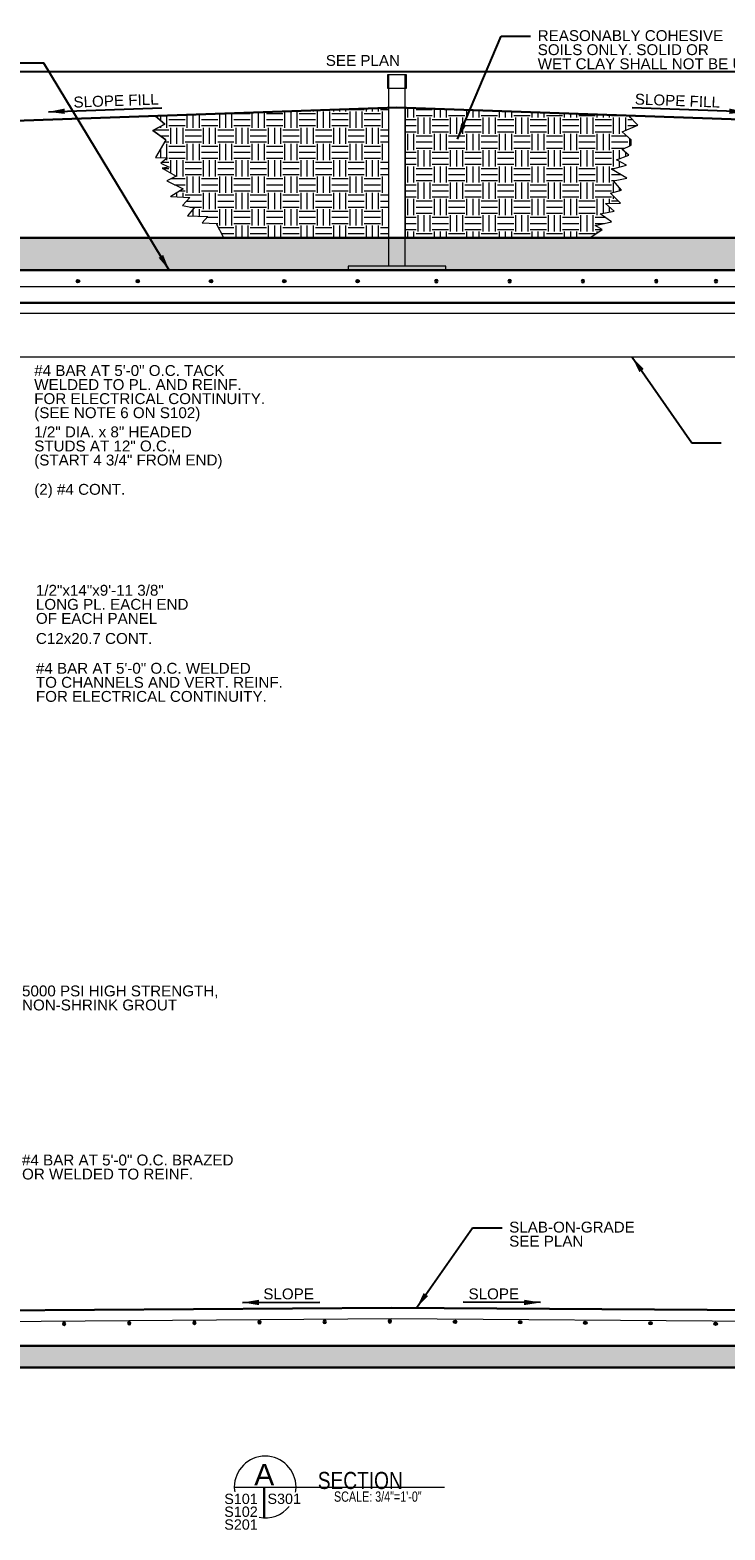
# Model space of a CAD drawing. Header units: inches. Extents: x 314 to 776, y 207 to 505.
# Tile 4 of 8: x 473 to 601, y 219 to 495. Entities that reach past the tile are written whole.
import ezdxf

# ---------------------------------------------------------------- set-up
doc = ezdxf.new("R2010")
doc.units = ezdxf.units.IN
doc.header["$LTSCALE"] = 5
doc.header["$MEASUREMENT"] = 0
for name, color, linetype, lineweight in [('G-ANN-TTLB', 7, 'Continuous', 0), ('G-ANNO-DIM', 1, 'Continuous', 0), ('G-ANNO-PATT', 9, 'Continuous', 20), ('G-ANNO-TEXT', 7, 'Continuous', 30), ('S-FSTN-MISC', 12, 'Continuous', 13), ('S-REIN-RBAR', 5, 'Continuous', 13)]:
    doc.layers.add(name, color=color, linetype=linetype, lineweight=lineweight)
doc.styles.add("3 4 1'-0", font='arial.ttf', dxfattribs={"height": 2})
doc.styles.get("Standard").update_dxf_attribs({"font": 'ARCHSTYL.shx', "width": 0.75, "height": 2})
doc.styles.add('SUBTITLE 4.7625', font='romans.shx', dxfattribs={"width": 0.8, "height": 187.5})
doc.styles.add('TITLE20', font='simplex.shx', dxfattribs={"height": 5000})
doc.dimstyles.new("3 4 1'-0", dxfattribs={"dimtxt": 2, "dimasz": 3, "dimexe": 1, "dimexo": 1, "dimgap": 1, "dimtad": 1, "dimdec": 4, "dimzin": 11, "dimdsep": 46, "dimlunit": 4, "dimtxsty": "3 4 1'-0", "dimblk": '_Oblique_0.3', "dimcen": 0.09, "dimadec": 4, "dimazin": 3, "dimtfac": 1, "dimtdec": 4, "dimtofl": 0, "dimtmove": 0, "dimatfit": 3, "dimfxl": 1, "dimfrac": 2, "dimtolj": 1, "dimtzin": 11, "dimarcsym": 0})

# ---------------------------------------------------------------- blocks, each defined once
blk = doc.blocks.new('REINFDOT')
for radius in [0.00313, 0.00187, 0.000625]:
    blk.add_circle((0, 0), radius)
blk = doc.blocks.new('REINF. DOT')
at = {"layer": 'S-REIN-RBAR', "xscale": 100, "yscale": 100, "zscale": 100, "rotation": 90.00000000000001}
blk.add_blockref('REINFDOT', (36.53, 24.59), dxfattribs=at)
blk = doc.blocks.new('REINF. DOT_1')
at = {"layer": 'S-REIN-RBAR', "extrusion": (0, 0, -1), "xscale": 100, "yscale": -100, "zscale": 100, "rotation": 89.99999999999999}
blk.add_blockref('REINFDOT', (-36.53, 24.59), dxfattribs=at)
blk = doc.blocks.new('_Oblique_0.3')
at = {"color": 0, "linetype": 'ByBlock', "lineweight": -2}
for p, q in [((0, 0), (-1, 0)), ((0.5, 0.167), (-0.5, -0.167))]:
    blk.add_line(p, q, dxfattribs=at)
blk = doc.blocks.new('*D31')
at = {"layer": 'Defpoints', "color": 0, "lineweight": 0, "transparency": 16777216}
for p in [(703.37, 487.54), (377.37, 450.95), (703.37, 450.95)]:
    blk.add_point(p, dxfattribs=at)
at = {"layer": 'G-ANNO-DIM', "color": 0, "lineweight": -2, "transparency": 16777216}
for p, q in [((377.37, 451.95), (377.37, 488.54)), ((380.37, 487.54), (700.37, 487.54)), ((703.37, 451.95), (703.37, 488.54))]:
    blk.add_line(p, q, dxfattribs=at)
at = {"layer": 'G-ANNO-DIM', "color": 0, "lineweight": -2, "transparency": 16777216, "xscale": 3, "yscale": 3, "zscale": 3, "rotation": 180}
blk.add_blockref('_Oblique_0.3', (377.37, 487.54), dxfattribs=at)
at = {"layer": 'G-ANNO-DIM', "color": 0, "lineweight": -2, "transparency": 16777216, "xscale": 3, "yscale": 3, "zscale": 3}
blk.add_blockref('_Oblique_0.3', (703.37, 487.54), dxfattribs=at)
at = {"layer": 'G-ANNO-DIM', "color": 0, "transparency": 16777216, "insert": (534.09, 489.57), "char_height": 2, "attachment_point": 5, "style": "3 4 1'-0"}
blk.add_mtext('\\A1;SEE PLAN', dxfattribs=at)

msp = doc.modelspace()

# ---------------------------------------------------------------- hatches: boundary and pattern name
at = {"layer": 'G-ANNO-PATT'}
h = msp.add_hatch(dxfattribs=at)
h.set_pattern_fill('EARTH', color=256, style=0, pattern_type=2)
h.set_pattern_definition([(90, (524.969, 486.196), (-6, -6), [3, -3.00004]), (90, (527.969, 483.196), (-6, -6), [3, -3.00004]), (90, (523.844, 486.196), (-6, -6), [3, -3.00004]), (90, (526.844, 483.196), (-6, -6), [3, -3.00004]), (90, (522.719, 486.196), (-6, -6), [3, -3]), (90, (525.719, 483.196), (-6, -6), [3, -3]), (0, (525.344, 488.821), (-6, -6), [3, -3.00004]), (0, (522.344, 485.821), (-6, -6), [3, -3]), (0, (525.344, 487.696), (-6, -6), [3, -3.00004]), (0, (522.344, 484.696), (-6, -6), [3, -3]), (0, (525.344, 486.571), (-6, -6), [3, -3.00004]), (0, (522.344, 483.571), (-6, -6), [3, -3])])
h.paths.add_polyline_path([(538.86778, 480.89197), (495.92435, 479.31805), (497.59608, 477.86477), (495.41784, 476.67069), (497.82838, 474.94694), (495.92056, 471.71872), (498.10093, 471.6713), (496.86855, 470.67548), (498.38533, 469.91676), (497.15294, 469.72708), (499.71251, 468.25705), (497.95873, 467.40349), (500.99229, 465.93347), (498.71712, 464.55829), (502.22467, 464.36861), (500.85009, 462.85116), (503.03046, 462.42438), (501.79808, 461.00178), (505.54263, 460.85952), (504.49984, 459.67402), (507.0594, 459.57918), (508.38659, 457.11333), (509.71377, 456.94694), (538.86778, 456.94694)])
h = msp.add_hatch(dxfattribs=at)
h.set_pattern_fill('EARTH', color=256, style=0, pattern_type=2)
h.set_pattern_definition([(90, (564.49, 488.0726), (-6, -6), [3, -3]), (90, (567.49, 485.0726), (-6, -6), [3, -3]), (90, (563.365, 488.0726), (-6, -6), [3, -3]), (90, (566.365, 485.0726), (-6, -6), [3, -3]), (90, (562.24, 488.0726), (-6, -6), [3, -3]), (90, (565.24, 485.0726), (-6, -6), [3, -3]), (0, (564.865, 490.6976), (-6, -6), [3, -3.00004]), (0, (561.865, 487.6976), (-6, -6), [3, -3]), (0, (564.865, 489.5726), (-6, -6), [3, -3]), (0, (561.865, 486.5726), (-6, -6), [3, -3]), (0, (564.865, 488.4476), (-6, -6), [3, -3]), (0, (561.865, 485.4476), (-6, -6), [3, -3])])
h.paths.add_polyline_path([(541.86778, 456.94694), (575.9077, 456.94694), (578.18285, 458.45369), (576.85567, 459.16499), (579.84183, 459.8763), (577.80365, 461.34632), (580.36322, 461.82052), (578.75164, 463.24312), (581.5482, 463.29054), (579.69963, 465.13993), (581.6904, 465.70897), (580.22102, 467.41609), (582.68579, 467.89029), (579.84183, 469.54999), (582.63839, 470.30871), (580.78981, 471.30454), (583.06498, 472.11068), (581.82244, 473.20981), (583.50173, 473.99563), (583.50173, 474.94694), (581.80868, 476.42558), (584.73289, 477.67936), (583.06305, 479.38212), (541.86778, 480.89197)])
h = msp.add_hatch(dxfattribs=at)
h.set_pattern_fill('CONCRETE', color=256, style=0, pattern_type=2)
h.set_pattern_definition([(140.3968, (634.8608, 381.8941), (-7.782795, 5.151378), [0.375, -40.03005]), (140.3968, (634.547, 378.3078), (-7.782795, 5.151378), [0.375, -40.03005]), (140.3968, (631.0998, 381.2003), (-7.782795, 5.151378), [0.375, -40.03005]), (82.17952, (634.54704, 378.3078), (-3e-07, -5.1513775), [0.3, -56.89713]), (82.17952, (634.8608, 381.8941), (-3e-07, -5.1513775), [0.3, -56.89713]), (82.17952, (631.09984, 381.2003), (-3e-07, -5.1513775), [0.3, -56.89713]), (190.23262, (634.57326, 378.6068), (-54.4795672, -10.3027559), [0.3187, -86.67573]), (190.23262, (634.887, 382.1931), (-54.4795672, -10.3027559), [0.3187, -86.67573]), (190.23262, (631.12606, 381.49935), (-54.4795672, -10.3027559), [0.3187, -86.67573]), (136.60277, (635.8513, 379.2325), (-38.9139766, 36.059646), [0.5625, -74.41545]), (136.60277, (630.1531, 378.56963), (-38.9139766, 36.059646), [0.5625, -74.41545]), (186.86221, (635.92035, 379.67737), (-38.9139765, -5.15137755), [0.47805, -85.75041]), (186.86221, (630.22216, 379.0145), (-38.9139765, -5.15137755), [0.47805, -85.75041]), (81.40863, (635.8513, 379.2325), (-4e-07, -5.1513782), [0.45, -51.64838]), (81.40863, (630.1531, 378.5696), (-4e-07, -5.1513782), [0.45, -51.64838]), (110.6918, (637.0973, 380.2258), (-9e-09, -5.151378), [0.375, -21.65133]), (110.6918, (633.4716, 381.4424), (-9e-09, -5.151378), [0.375, -21.65133]), (110.6918, (631.4585, 378.4579), (-9e-09, -5.151378), [0.375, -21.65133]), (110.6918, (629.8458, 382.659), (-9e-09, -5.151378), [0.375, -21.65133]), (56.11964, (637.09735, 380.22584), (-23.3483854, -36.0596454), [0.3, -55.54463]), (56.11964, (631.4585, 378.4579), (-23.3483854, -36.0596454), [0.3, -55.54463]), (56.11964, (633.4716, 381.4424), (-23.3483854, -36.0596454), [0.3, -55.54463]), (56.11964, (629.84585, 382.659), (-23.3483854, -36.0596454), [0.3, -55.54463]), (161.6882, (631.6263, 378.7068), (-7.782795, 5.151378), [0.3187, -16.07716]), (161.6882, (637.2652, 380.4747), (-7.782795, 5.151378), [0.3187, -16.07716]), (161.6882, (633.6394, 381.6913), (-7.782795, 5.151378), [0.3187, -16.07716]), (161.6882, (630.0137, 382.9079), (-7.782795, 5.151378), [0.3187, -16.07716])])
h.paths.add_polyline_path([(759.97965, 228.94694), (759.97965, 264.94694), (707.36778, 264.94694), (707.36778, 456.94694), (373.36778, 456.94694), (373.36778, 264.94694), (325.75592, 264.94694), (325.75592, 228.94694), (351.36778, 228.94694), (351.36778, 234.94694), (331.75592, 234.94694), (331.75592, 258.94694), (372.86778, 258.94694), (377.36778, 258.94694), (378.36778, 258.94694), (378.36778, 261.91644), (378.36778, 431.97744), (378.36778, 434.94694), (377.36778, 434.94694), (377.36778, 450.94694), (428.37027, 450.94694), (703.36778, 450.94694), (703.36778, 434.94694), (702.36778, 434.94694), (702.36778, 431.97744), (702.36778, 261.91644), (702.36778, 258.94694), (703.36778, 258.94694), (707.86778, 258.94694), (751.97965, 258.94694), (751.97965, 234.94694), (729.36778, 234.94694), (729.36778, 228.94694), (758.27327, 228.94694)])
h = msp.add_hatch(dxfattribs=at)
h.set_pattern_fill('GRAVEL', color=256, style=0, pattern_type=2)
h.set_pattern_definition([(200.55617, (503.1862, 233.99727), (-84.0002757, -32.0003155), [0.68352, -101.84494]), (4.7637, (512.2308, 233.7215), (-36.0001183, -4.00004), [1.0032, -47.16334]), (4.7637, (508.2308, 233.7215), (-36.0001183, -4.00004), [1.0032, -47.16334]), (4.7637, (504.2308, 233.7215), (-36.0001183, -4.00004), [1.0032, -47.16334]), (332.35387, (503.3866, 234.1319), (-60.0001968, 32.0003154), [0.94826, -93.87834]), (332.35387, (507.3866, 234.1319), (-60.0001968, 32.0003154), [0.94826, -93.87834]), (332.35387, (511.3866, 234.1319), (-60.0001968, 32.0003154), [0.94826, -93.87834]), (285.255, (503.1928, 234.6676), (-12.0000396, 40.0003935), [0.5824, -45.02504]), (285.255, (507.1928, 234.6676), (-12.0000396, 40.0003935), [0.5824, -45.02504]), (285.255, (511.1928, 234.6676), (-12.0000396, 40.0003935), [0.5824, -45.02504]), (213.6902, (503.7176, 235.087), (-12.00004, -4.00004), [0.59193, -13.83035]), (213.6902, (507.7177, 235.087), (-12.00004, -4.00004), [0.59196, -13.83032]), (213.6902, (503.751, 231.11), (-12.00004, -4.00004), [0.04047, -14.38181]), (213.6902, (511.7177, 235.087), (-12.00004, -4.00004), [0.592, -13.83028]), (213.6902, (507.751, 231.11), (-12.00004, -4.00004), [0.04043, -14.38185]), (213.6902, (511.751, 231.11), (-12.00004, -4.00004), [0.0404, -14.38188]), (180, (504.7773, 235.0363), (-12.00004, 4.00004), [1.04, -10.96004]), (181.73572, (508.7773, 235.0363), (-120.0003939, -4.00003934), [1.04, -131.02103]), (180, (512.7773, 235.0363), (-12.00004, 4.00004), [1.04, -10.96004]), (131.987, (513.512, 234.2615), (-24.0000785, 28.0002757), [1.07629, -52.73858]), (131.987, (509.512, 234.2615), (-24.0000785, 28.0002757), [1.07629, -52.73858]), (131.987, (505.512, 234.26155), (-24.0000785, 28.0002757), [1.07629, -52.73858]), (59.0364, (513.1367, 233.7307), (-12.00004, -16.000157), [0.5557, -22.7683]), (59.0364, (509.1367, 233.7307), (-12.00004, -16.000157), [0.5557, -22.7683]), (59.0364, (505.1367, 233.7306), (-12.00004, -16.000157), [0.5557, -22.7683]), (90, (511.177, 231.476), (-12, -4), [0.24, -3.76004]), (90, (507.177, 231.476), (-12, -4), [0.24, -3.76004]), (90, (503.177, 231.476), (-12, -4), [0.24, -3.76004]), (118.6103, (511.3387, 231.1299), (-12.0000393, 24.000236), [0.41182, -49.70845]), (118.6103, (507.3387, 231.1299), (-12.0000393, 24.000236), [0.41182, -49.70845]), (118.6103, (503.3387, 231.1299), (-12.0000393, 24.000236), [0.41182, -49.70845]), (186.91127, (504.37105, 231.22297), (-96.0003153, -12.0001185), [1.00718, -131.95943]), (186.91127, (508.37105, 231.22298), (-96.0003153, -12.0001185), [1.00718, -131.95943]), (186.91127, (512.37105, 231.22298), (-96.0003153, -12.0001185), [1.00718, -131.95943]), (236.3101, (504.7096, 231.731), (-12.0000394, -16.000158), [0.57689, -42.69007]), (236.3101, (508.7096, 231.731), (-12.0000394, -16.000158), [0.57689, -42.69007]), (236.3101, (512.7096, 231.731), (-12.0000394, -16.000158), [0.57689, -42.69007]), (354.28937, (505.12484, 233.61824), (-84.0002761, 8.000078), [0.7642, -119.83471]), (354.28937, (509.12484, 233.61824), (-84.0002761, 8.000078), [0.7642, -119.83471]), (354.28937, (513.12484, 233.61824), (-84.0002761, 8.000078), [0.7642, -119.83471]), (14.0363, (512.3469, 233.454), (-36.000118, -8.0000784), [0.82462, -48.65283]), (14.03633, (508.3469, 233.454), (-36.000118, -8.0000784), [0.82462, -48.65283]), (14.03633, (504.3469, 233.454), (-36.000118, -8.0000784), [0.82462, -48.65283]), (74.745, (512.2963, 233.2012), (-12.0000396, -40.0003935), [0.20396, -45.40349]), (74.745, (508.2963, 233.2012), (-12.0000396, -40.0003935), [0.20396, -45.40349]), (74.745, (504.2963, 233.2012), (-12.0000396, -40.0003935), [0.20396, -45.40349]), (110.5559, (510.0273, 233.2513), (-12.00004, 28.000275), [0.34176, -33.83456]), (110.5559, (506.0273, 233.2513), (-12.00004, 28.000275), [0.34176, -33.83456]), (110.5559, (502.0273, 233.2513), (-12.00004, 28.000275), [0.34176, -33.83456]), (163.1415, (511.8156, 233.79236), (-120.00039406, 36.0003543), [0.67052, -137.25752]), (163.1415, (507.8156, 233.79236), (-120.00039406, 36.0003543), [0.67052, -137.25752]), (163.1415, (503.8156, 233.79235), (-120.00039406, 36.0003543), [0.67052, -137.25752]), (113.1985, (512.0858, 233.2275), (-12.000039, 24.000236), [0.60926, -29.8541]), (113.1985, (508.0858, 233.2275), (-12.000039, 24.000236), [0.60926, -29.8541]), (113.1985, (504.0858, 233.2275), (-12.000039, 24.000236), [0.60926, -29.8541]), (246.8015, (502.5349, 233.7397), (-12.000039, -24.000236), [0.57271, -29.89065]), (246.8015, (506.5349, 233.7397), (-12.000039, -24.000236), [0.57271, -29.89065]), (246.8015, (510.5349, 233.7397), (-12.000039, -24.000236), [0.57271, -29.89065]), (200.55617, (507.1862, 233.99727), (-84.0002757, -32.0003155), [0.68352, -101.84494]), (200.55617, (511.1862, 233.99727), (-84.0002757, -32.0003155), [0.68352, -101.84494]), (196.50446, (503.87756, 232.65914), (-96.0003151, -28.0002765), [0.7088, -111.93265]), (196.50446, (507.87755, 232.65914), (-96.0003151, -28.0002765), [0.7088, -111.93265]), (196.50446, (511.87755, 232.65914), (-96.0003151, -28.0002765), [0.7088, -111.93265]), (246.8015, (504.1377, 233.2477), (-12.000039, -24.000236), [0.60926, -29.8541]), (246.8015, (508.1377, 233.2477), (-12.000039, -24.000236), [0.60926, -29.8541]), (246.8015, (512.1377, 233.2477), (-12.000039, -24.000236), [0.60926, -29.8541]), (110.5559, (510.5215, 232.7108), (-12.00004, 28.000275), [0.59464, -33.58168]), (110.5559, (506.5215, 232.7108), (-12.00004, 28.000275), [0.59464, -33.58168]), (110.5559, (502.5215, 232.7109), (-12.00004, 28.000275), [0.59464, -33.58168]), (163.49554, (511.173, 232.46707), (-96.0003151, 28.0002765), [0.7088, -111.93265]), (163.49554, (507.173, 232.46707), (-96.0003151, 28.0002765), [0.7088, -111.93265]), (163.49554, (503.173, 232.46708), (-96.0003151, 28.0002765), [0.7088, -111.93265]), (18.435, (512.0868, 232.4446), (-12.00004, 1e-08), [0.50596, -12.1432]), (18.435, (508.0868, 232.4446), (-12.00004, 1e-08), [0.50596, -12.1432]), (18.435, (504.0868, 232.4446), (-12.00004, 1e-08), [0.50596, -12.1432]), (149.0361, (512.69414, 232.0816), (-48.0001574, 28.000275), [0.69972, -69.27206]), (149.0361, (508.6941, 232.0816), (-48.0001574, 28.000275), [0.69972, -69.27206]), (149.03608, (504.6941, 232.0816), (-48.0001574, 28.000275), [0.69972, -69.27206]), (249.4441, (504.8763, 232.4749), (-12.00004, -28.000275), [0.43081, -33.74551]), (249.4441, (508.8763, 232.4749), (-12.00004, -28.000275), [0.43081, -33.74551]), (249.4441, (512.8763, 232.4749), (-12.00004, -28.000275), [0.43081, -33.74551]), (336.80127, (504.57746, 232.5999), (-36.0001184, 16.0001575), [0.30463, -91.08504]), (336.80127, (508.57746, 232.5999), (-36.0001184, 16.0001575), [0.30463, -91.08504]), (336.80127, (512.57747, 232.5999), (-36.0001184, 16.0001575), [0.30463, -91.08504]), (314.9998, (504.301, 232.1107), (-12.00004, 8.00008), [0.56568, -16.405]), (314.9998, (508.301, 232.1107), (-12.00004, 8.00008), [0.56568, -16.405]), (314.9998, (512.301, 232.1108), (-12.00004, 8.00008), [0.56568, -16.405]), (8.6157, (511.47156, 232.00494), (-24.0000791, -4.0000391), [0.80895, -132.69806]), (8.6157, (507.47155, 232.00494), (-24.0000791, -4.0000391), [0.80895, -132.69806]), (8.6157, (503.47155, 232.00494), (-24.0000791, -4.0000391), [0.80895, -132.69806]), (41.6337, (511.101, 231.6416), (-24.000079, -20.000197), [0.4252, -47.74147]), (41.6337, (507.101, 231.6416), (-24.000079, -20.000197), [0.4252, -47.74147]), (41.6337, (503.1009, 231.6416), (-24.000079, -20.000197), [0.4252, -47.74147]), (317.48937, (502.22634, 232.5901), (-36.0001184, 32.000315), [1.2458, -63.8699]), (317.48937, (506.2263, 232.5901), (-36.0001184, 32.000315), [1.2458, -63.8699]), (317.48937, (510.2263, 232.5901), (-36.0001184, 32.000315), [1.2458, -63.8699]), (4.7637, (513.2511, 232.4981), (-36.0001183, -4.00004), [0.64423, -47.5223]), (4.7637, (509.2511, 232.4981), (-36.0001183, -4.00004), [0.96333, -47.20321]), (4.7637, (505.2511, 232.4981), (-36.0001183, -4.00004), [0.96333, -47.20321]), (4.7637, (501.8931, 232.5516), (-36.0001183, -4.00004), [0.3191, -47.84745]), (59.0364, (512.7219, 231.8214), (-12.00004, -16.000157), [0.8438, -22.4802]), (59.0364, (508.7219, 231.8214), (-12.00004, -16.000157), [0.8438, -22.4802]), (59.0364, (504.7218, 231.8214), (-12.00004, -16.000157), [0.8438, -22.4802]), (108.4348, (513.1358, 234.7681), (-12.000039, 32.0003145), [0.33482, -37.61286]), (108.4348, (513.0337, 231.087), (-12.000039, 32.0003145), [0.71513, -37.23255]), (108.4348, (509.1358, 234.7681), (-12.000039, 32.0003145), [0.33483, -37.61285]), (108.4348, (509.0337, 231.087), (-12.000039, 32.0003145), [0.71512, -37.23256]), (108.4348, (505.1358, 234.768), (-12.000039, 32.0003145), [0.33484, -37.61284]), (108.4348, (505.0337, 231.087), (-12.000039, 32.0003145), [0.7151, -37.23258]), (142.1248, (513.8931, 234.1513), (-12.0000394, 8.0000793), [0.96596, -44.64132]), (142.1248, (510.0087, 234.0619), (-12.0000394, 8.0000793), [1.11212, -44.49516]), (142.12483, (506.0087, 234.0618), (-12.0000394, 8.0000793), [1.11212, -44.49516]), (142.12483, (502.0087, 234.0618), (-12.0000394, 8.0000793), [0.14614, -45.46114]), (182.72633, (502.8696, 234.14646), (-12.0000396, -4e-07), [0.84095, -83.25451]), (182.72633, (506.8696, 234.14646), (-12.0000396, -4e-07), [0.84095, -83.2545]), (182.72633, (510.8696, 234.14646), (-12.0000396, -4e-07), [0.84095, -83.2545]), (246.8015, (503.2497, 235.0232), (-12.000039, -24.000236), [0.82462, -29.63874]), (246.8015, (507.2497, 235.0231), (-12.000039, -24.000236), [0.82462, -29.63874]), (246.8015, (511.2496, 235.0231), (-12.000039, -24.000236), [0.82462, -29.63874]), (270, (503.165, 231.786), (-12, -4), [0.69942, -3.30062]), (270, (503.199, 235.087), (-12, -4), [0.14154, -3.8585]), (270, (507.165, 231.786), (-12, -4), [0.6994, -3.30064]), (270, (507.199, 235.087), (-12, -4), [0.14155, -3.8585]), (270, (511.165, 231.786), (-12, -4), [0.6994, -3.30065]), (270, (511.199, 235.087), (-12, -4), [0.14156, -3.85848]), (48.013, (513.5932, 232.8772), (-24.0000785, -28.0002757), [0.44379, -53.37108]), (48.013, (509.5932, 232.8773), (-24.0000785, -28.0002757), [0.65115, -53.16372]), (48.013, (505.5932, 232.8773), (-24.0000785, -28.0002757), [0.65115, -53.16372]), (48.013, (501.8931, 233.2045), (-24.0000785, -28.0002757), [0.2074, -53.60748]), (355.2363, (504.6678, 232.8401), (-36.0001183, 4.00004), [0.92347, -47.24307]), (355.2363, (508.6678, 232.8401), (-36.0001183, 4.00004), [0.92347, -47.24307]), (355.2363, (512.6678, 232.8401), (-36.0001183, 4.00004), [0.92347, -47.24307]), (311.987, (504.312, 233.2616), (-24.0000785, 28.0002757), [0.53814, -53.27672]), (311.987, (508.312, 233.26155), (-24.0000785, 28.0002757), [0.53814, -53.27672]), (311.987, (512.312, 233.2615), (-24.0000785, 28.0002757), [0.53814, -53.27672])])
h.paths.add_polyline_path([(395.86778, 246.98861), (396.36778, 246.98861), (421.86778, 248.94694), (660.86778, 248.94694), (684.36778, 246.98861), (684.86778, 246.98861), (684.87236, 250.98861), (684.36778, 250.98861), (660.86778, 252.94694), (421.86778, 252.94694), (396.36778, 250.98861), (395.86778, 250.98861)])

# ---------------------------------------------------------------- linework, layer by layer
at = {"layer": 'G-ANN-TTLB', "color": 7, "linetype": 'Continuous', "lineweight": 13}
msp.add_line((510.4093, 226.93536, -7.03937), (549.10314, 226.93536, -7.03937), dxfattribs=at)
at = {"layer": 'G-ANN-TTLB', "color": 7, "linetype": 'Continuous', "lineweight": 0}
msp.add_line((510.4093, 226.93536, -7.03937), (530.46698, 226.93536, -7.03937), dxfattribs=at)
for radius, start, end in [(5.68325, 0, 180), (5.68426, 180, 188.8691645), (5.68426, 350.56955, 0), (5.68426, 258.8643063, 321.0245309)]:
    msp.add_arc((516.09254, 226.93536, -7.03937), radius, start, end, dxfattribs=at)
at = {"layer": 'G-ANNO-PATT'}
for p, q in [((688.16889, 442.96891), (392.56667, 442.96891)), ((689.36778, 434.94694), (391.36778, 434.94694))]:
    msp.add_line(p, q, dxfattribs=at)
at = {"layer": 'G-ANNO-PATT', "flags": 128}
for points in [[(538.86778, 480.89197), (495.92435, 479.31805), (497.59608, 477.86477), (495.41784, 476.67069), (497.82838, 474.94694), (495.92056, 471.71872), (498.10093, 471.6713), (496.86855, 470.67548), (498.38533, 469.91676), (497.15294, 469.72708), (499.71251, 468.25705), (497.95873, 467.40349), (500.99229, 465.93347), (498.71712, 464.55829), (502.22467, 464.36861), (500.85009, 462.85116), (503.03046, 462.42438), (501.79808, 461.00178), (505.54263, 460.85952), (504.49984, 459.67402), (507.0594, 459.57918), (508.38659, 457.11333), (509.71377, 456.94694), (575.9077, 456.94694), (578.18285, 458.45369), (576.85567, 459.16499), (579.84183, 459.8763), (577.80365, 461.34632), (580.36322, 461.82052), (578.75164, 463.24312), (581.5482, 463.29054), (579.69963, 465.13993), (581.6904, 465.70897), (580.22102, 467.41609), (582.68579, 467.89029), (579.84183, 469.54999), (582.63839, 470.30871), (580.78981, 471.30454), (583.06498, 472.11068), (581.82244, 473.20981), (583.50173, 473.99563), (583.50173, 474.94694), (581.80868, 476.42558), (584.73289, 477.67936), (583.06305, 479.38212), (541.86778, 480.89197)], [(497.82838, 474.94694), (495.41784, 476.67069), (497.59608, 477.86477), (495.92435, 479.31805)], [(583.50173, 474.94694), (581.80868, 476.42558), (584.73289, 477.67936), (583.06305, 479.38212)], [(497.82838, 474.94694), (495.92056, 471.71872), (498.10093, 471.6713), (496.86855, 470.67548), (498.38533, 469.91676), (497.15294, 469.72708), (499.71251, 468.25705), (497.95873, 467.40349), (500.99229, 465.93347), (498.71712, 464.55829), (502.22467, 464.36861), (500.85009, 462.85116), (503.03046, 462.42438), (501.79808, 461.00178), (505.54263, 460.85952), (504.49984, 459.67402), (507.0594, 459.57918), (508.38659, 457.11333), (509.71377, 456.94694), (575.9077, 456.94694), (578.18285, 458.45369), (576.85567, 459.16499), (579.84183, 459.8763), (577.80365, 461.34632), (580.36322, 461.82052), (578.75164, 463.24312), (581.5482, 463.29054), (579.69963, 465.13993), (581.6904, 465.70897), (580.22102, 467.41609), (582.68579, 467.89029), (579.84183, 469.54999), (582.63839, 470.30871), (580.78981, 471.30454), (583.06498, 472.11068), (581.82244, 473.20981), (583.50173, 473.99563), (583.50173, 474.94694)], [(707.36778, 456.94694), (373.36778, 456.94694), (373.36778, 264.94694), (325.75592, 264.94694), (325.75592, 228.94694), (351.36778, 228.94694), (351.36778, 234.94694), (331.75592, 234.94694), (331.75592, 258.94694), (372.86778, 258.94694), (377.36778, 258.94694), (378.36778, 258.94694), (378.36778, 261.91644), (378.36778, 431.97744), (378.36778, 434.94694), (377.36778, 434.94694), (377.36778, 434.94694), (377.36778, 450.94694), (428.37027, 450.94694), (703.36778, 450.94694)]]:
    msp.add_lwpolyline(points, dxfattribs=at)
for points, elevation in [([(538.86778, 480.89197), (495.92435, 479.31805), (497.59608, 477.86477), (495.41784, 476.67069), (497.82838, 474.94694), (495.92056, 471.71872), (498.10093, 471.6713), (496.86855, 470.67548), (498.38533, 469.91676), (497.15294, 469.72708), (499.71251, 468.25705), (497.95873, 467.40349), (500.99229, 465.93347), (498.71712, 464.55829), (502.22467, 464.36861), (500.85009, 462.85116), (503.03046, 462.42438), (501.79808, 461.00178), (505.54263, 460.85952), (504.49984, 459.67402), (507.0594, 459.57918), (508.38659, 457.11333), (509.71377, 456.94694), (538.86778, 456.94694), (538.86778, 480.89197)], -0.72199), ([(541.86778, 456.94694), (575.9077, 456.94694), (578.18285, 458.45369), (576.85567, 459.16499), (579.84183, 459.8763), (577.80365, 461.34632), (580.36322, 461.82052), (578.75164, 463.24312), (581.5482, 463.29054), (579.69963, 465.13993), (581.6904, 465.70897), (580.22102, 467.41609), (582.68579, 467.89029), (579.84183, 469.54999), (582.63839, 470.30871), (580.78981, 471.30454), (583.06498, 472.11068), (581.82244, 473.20981), (583.50173, 473.99563), (583.50173, 474.94694), (581.80868, 476.42558), (584.73289, 477.67936), (583.06305, 479.38212), (541.86778, 480.89197), (541.86778, 456.94694)], -0.65483)]:
    msp.add_lwpolyline(points, close=True, dxfattribs=dict(at, elevation=elevation))
msp.add_lwpolyline([(395.86778, 246.98861), (396.36778, 246.98861), (421.86778, 248.94694), (660.86778, 248.94694), (684.36778, 246.98861), (684.86778, 246.98861), (684.87236, 250.98861), (684.36778, 250.98861), (660.86778, 252.94694), (421.86778, 252.94694), (396.36778, 250.98861), (395.86778, 250.98861), (395.86778, 246.98861)], close=True, dxfattribs=at)
at = {"layer": 'G-ANNO-TEXT'}
for p, q in [((371.66141, 474.94694), (540.36778, 480.94694)), ((709.07416, 474.94694), (540.36778, 480.94694)), ((373.36778, 456.94694), (707.36778, 456.94694)), ((394.86229, 444.94694), (685.87327, 444.94694)), ((396.36778, 258.94694), (539.36778, 259.94694)), ((539.36778, 259.94694), (684.36778, 258.94694)), ((515.91745, 226.93536), (515.91745, 221.2538))]:
    msp.add_line(p, q, dxfattribs=at)
at = {"layer": 'G-ANNO-TEXT', "flags": 128}
msp.add_lwpolyline([(703.36778, 434.94694), (703.36778, 450.94694), (377.36778, 450.94694)], dxfattribs=at)
msp.add_lwpolyline([(395.86778, 250.98861), (396.36778, 250.98861), (421.86778, 252.94694), (660.86778, 252.94694), (684.36778, 250.98861), (684.87236, 250.98861), (684.86778, 246.98861), (684.36778, 246.98861), (660.86778, 248.94694), (421.86778, 248.94694), (396.36778, 246.98861), (395.86778, 246.98861), (395.86778, 250.98861)], close=True, dxfattribs=at)
at = {"layer": 'S-FSTN-MISC'}
for p, q in [((538.86778, 451.69694, -7.03937), (538.86778, 486.94694, -7.03937)), ((541.86778, 451.69694, -7.03937), (541.86778, 486.94694, -7.03937))]:
    msp.add_line(p, q, dxfattribs=at)
for points in [[(542.11778, 486.94694, -7.03937), (538.61778, 486.94694, -7.03937), (538.61778, 484.44694, -7.03937), (542.11778, 484.44694, -7.03937)], [(549.36778, 451.69694, -7.03937), (531.36778, 451.69694, -7.03937), (531.36778, 450.94694, -7.03937), (549.36778, 450.94694, -7.03937)]]:
    msp.add_3dface(points, dxfattribs=at)
at = {"layer": 'S-REIN-RBAR'}
for p, q in [((379.36778, 447.94694), (701.36778, 447.94694)), ((405.55117, 256.94694), (539.36778, 257.94694)), ((539.36778, 257.94694), (674.92252, 256.94694))]:
    msp.add_line(p, q, dxfattribs=at)

# ---------------------------------------------------------------- block references
for p, rotation in [((518.15119, 473.53637), 180), ((529.15119, 473.53637), 180), ((542.65119, 473.53637), 180), ((556.15119, 473.53637), 180), ((569.65119, 473.53637), 180), ((587.76309, 281.67309), 179.5746737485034), ((599.76276, 281.58401), 179.5746737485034), ((611.76243, 281.49493), 179.5746737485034), ((623.7621, 281.40585), 179.5746737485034), ((635.76177, 281.31677), 179.5746737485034)]:
    msp.add_blockref('REINF. DOT', p, dxfattribs=dict(at, rotation=rotation))
at = {"layer": 'S-REIN-RBAR', "extrusion": (0, 0, -1)}
for p, rotation in [((-511.08438, 473.53637), 180), ((-524.58438, 473.53637), 180), ((-538.08438, 473.53637), 180), ((-551.58438, 473.53637), 180), ((-562.58438, 473.53637), 180), ((-442.34265, 281.31677), 179.5746737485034), ((-454.34232, 281.40585), 179.5746737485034), ((-466.34199, 281.49493), 179.5746737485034), ((-478.34166, 281.58401), 179.5746737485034), ((-490.34133, 281.67309), 179.5746737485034), ((-502.51881, 282.03637), 180)]:
    msp.add_blockref('REINF. DOT_1', p, dxfattribs=dict(at, rotation=rotation))

# ---------------------------------------------------------------- texts
at = {"layer": 'G-ANN-TTLB', "color": 7, "linetype": 'Continuous', "lineweight": 0, "style": 'TITLE20'}
for s, insert, char_height, attachment_point, line_spacing_factor in [('\\fArial|b0|i0|c00|p39;A', (515.91745, 229.23603, -7.03937), 3.9370079, 5, 0.72), ('\\fArial|b0|i0|c00|p39;S101\\PS102\\PS201', (511.64324, 219.05834, -7.03937), 1.8897638, 8, 0.75), ('\\fArial|b0|i0|c00|p39;S301', (519.59877, 223.79931, -7.03937), 1.8897638, 8, 0.72)]:
    msp.add_mtext(s, dxfattribs=dict(at, insert=insert, char_height=char_height, attachment_point=attachment_point, line_spacing_factor=line_spacing_factor))
at = {"layer": 'G-ANN-TTLB', "color": 7, "linetype": 'Continuous', "lineweight": 13, "insert": (525.78323, 226.52654, -7.03937), "char_height": 3.1496063, "attachment_point": 7, "line_spacing_factor": 0.72, "style": 'SUBTITLE 4.7625'}
msp.add_mtext('\\fArial|b0|i0|c00|p39;SECTION', dxfattribs=at)
at = {"layer": 'G-ANN-TTLB', "color": 7, "linetype": 'Continuous', "lineweight": 0, "insert": (536.83711, 224.20329, -7.03937), "char_height": 1.8897638, "attachment_point": 8, "line_spacing_factor": 0.72}
msp.add_mtext('\\fArial|b0|i0|c00|p39;SCALE: 3/4"=1\'-0"', dxfattribs=at)
at = {"layer": 'G-ANNO-TEXT', "color": 7, "char_height": 2, "style": "3 4 1'-0"}
for s, insert, attachment_point, line_spacing_factor in [('REASONABLY COHESIVE \\PSOILS ONLY. SOLID OR \\PWET CLAY SHALL NOT BE USED.', (566.28269, 495.1492), 1, 0.776524), ('#4 BAR AT 5\'-0" O.C. TACK\\PWELDED TO PL. AND REINF. \\PFOR ELECTRICAL CONTINUITY.\\P(SEE NOTE 6 ON S102)', (473.56424, 433.49019), 1, 0.776524), ('1/2" DIA. x 8" HEADED\\PSTUDS AT 12" O.C.,\\P(START 4 3/4" FROM END)', (473.56424, 422.18815), 1, 0.776524), ('(2) #4 CONT. ', (473.56424, 411.61539), 1, 0.6), ('1/2"x14"x9\'-11 3/8" \\PLONG PL. EACH END\\POF EACH PANEL', (473.86995, 393.03327), 1, 0.776524), ('C12x20.7 CONT.', (473.86995, 384.15769), 1, 0.6), ('#4 BAR AT 5\'-0" O.C. WELDED\\PTO CHANNELS AND VERT. REINF.\\PFOR ELECTRICAL CONTINUITY.', (473.86995, 378.67442), 1, 0.776524), ('5000 PSI HIGH STRENGTH,\\PNON-SHRINK GROUT', (471.31924, 319.26969), 1, 0.776524), ('#4 BAR AT 5\'-0" O.C. BRAZED\\POR WELDED TO REINF.', (471.31924, 288.14356), 1, 0.776524), ('SLAB-ON-GRADE\\PSEE PLAN', (561.02924, 275.78877), 1, 0.776524), ('SLOPE', (515.75141, 263.49546), 1, 0.6), ('SLOPE', (562.85916, 263.49546), 3, 0.6)]:
    msp.add_mtext(s, dxfattribs=dict(at, insert=insert, attachment_point=attachment_point, line_spacing_factor=line_spacing_factor))
at = {"layer": 'G-ANNO-TEXT', "color": 7, "char_height": 2, "line_spacing_factor": 0.6, "style": "3 4 1'-0"}
for insert, attachment_point, rotation in [((496.42653, 483.46673, 1.75984), 3, 2.1100692), ((584.21001, 483.47038, 1.75984), 1, 357.8899308)]:
    msp.add_mtext('SLOPE FILL', dxfattribs=dict(at, insert=insert, attachment_point=attachment_point, rotation=rotation))

# ---------------------------------------------------------------- dimensions: what is measured, and where the dimension line sits
at = {"layer": 'G-ANNO-DIM'}
dim = msp.add_linear_dim(base=(703.36778, 487.54089), p1=(377.36778, 450.94694), p2=(703.36778, 450.94694), text='SEE PLAN', dimstyle="3 4 1'-0", dxfattribs=at)
dim.commit()
dim.dimension.update_dxf_attribs({"geometry": '*D31', "text_midpoint": (534.08992, 487.54089), "dimtype": 160})

# ---------------------------------------------------------------- leaders
at = {"layer": 'G-ANNO-TEXT'}
for points in [[(551.49386, 475.0759), (559.55404, 494.04401), (564.96656, 494.04401)], [(498.44151, 450.94694), (475.32723, 489.08793), (469.91471, 489.08793)], [(476.17563, 480.11741, -1.75986), (497.08697, 480.85103, -1.75986)], [(604.55994, 480.11741, -1.75986), (583.64859, 480.85103, -1.75986)], [(583.67724, 434.94694), (594.6495, 419.20723), (600.06203, 419.20723)], [(543.95795, 259.91529), (554.30058, 274.68358), (559.7131, 274.68358)], [(511.94795, 260.91227), (526.16246, 260.94173)], [(566.78762, 260.91227), (552.57311, 260.94173)]]:
    msp.add_leader(points, dimstyle="3 4 1'-0", override={"dimgap": 2}, dxfattribs=at)

doc.saveas('drawing.dxf')
